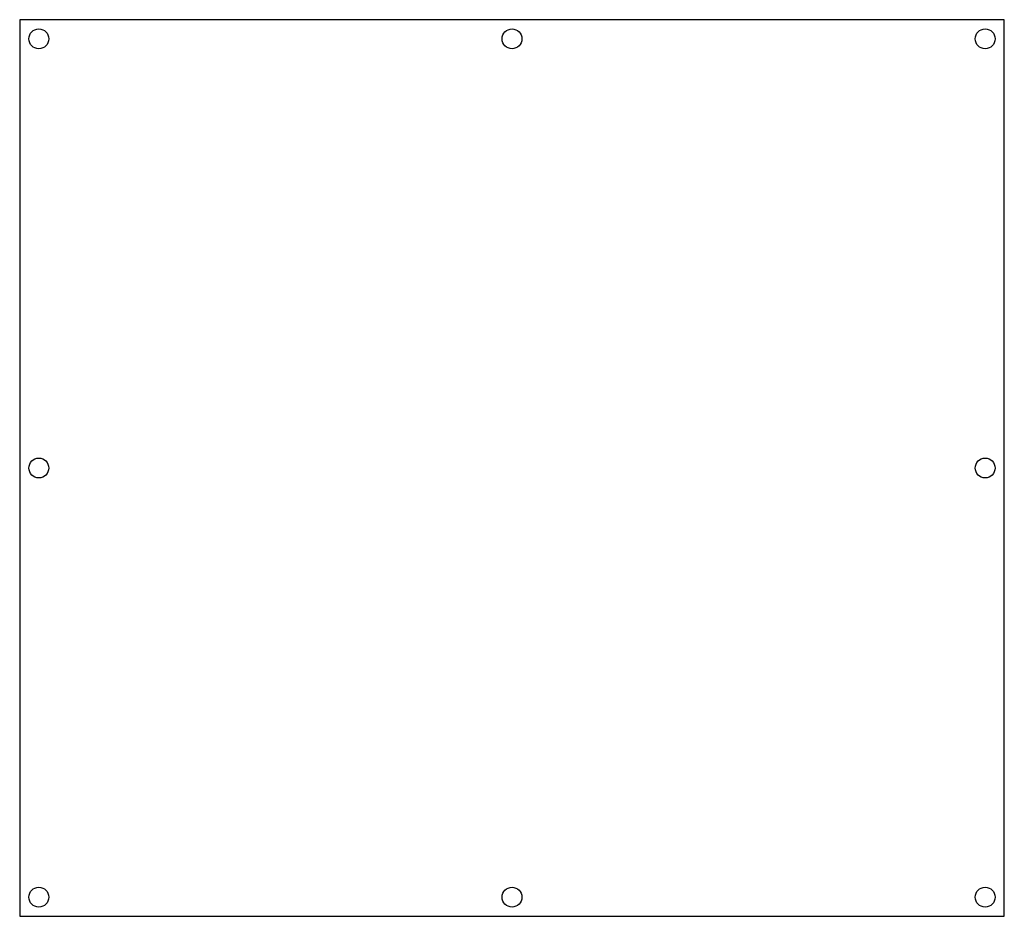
# Model space of a CAD drawing. Header units: millimetres. Extents: x -53 to 53, y -49 to 49.
import ezdxf

# ---------------------------------------------------------------- set-up
doc = ezdxf.new("R2010")
doc.units = ezdxf.units.MM
doc.layers.add('CUTOUTS', color=1, linetype='CONTINUOUS')
doc.layers.add('PERIMETER', color=5, linetype='CONTINUOUS')

msp = doc.modelspace()

# ---------------------------------------------------------------- linework, layer by layer
at = {"layer": 'CUTOUTS'}
for centre in [(-51.26, 46.4975), (0, 46.4975), (51.26, 46.4975), (-51.26, 0), (51.26, 0), (-51.26, -46.4975), (0, -46.4975), (51.26, -46.4975)]:
    msp.add_circle(centre, 1.075, dxfattribs=at)
at = {"layer": 'PERIMETER'}
for p, q in [((53.335, 48.5725), (-53.335, 48.5725)), ((-53.335, 48.5725), (-53.335, -48.5725)), ((53.335, -48.5725), (53.335, 48.5725)), ((-53.335, -48.5725), (53.335, -48.5725))]:
    msp.add_line(p, q, dxfattribs=at)

doc.saveas('drawing.dxf')
